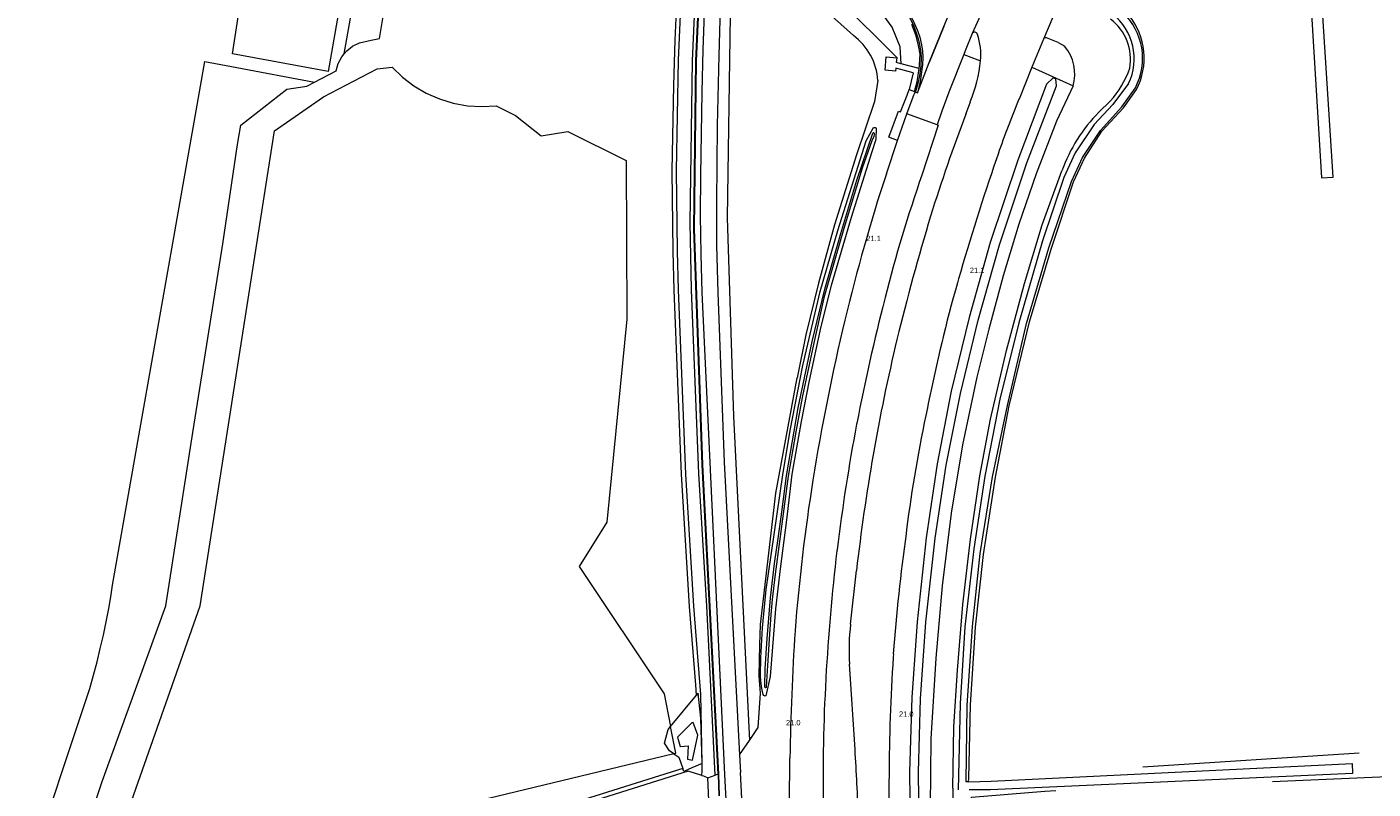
# Model space of a CAD drawing. Header units: metres. Extents: x 120324 to 133000, y 395500 to 402438.
# Tile 12 of 95: x 124598 to 124912, y 396707 to 396885. Entities that reach past the tile are written whole.
import ezdxf

# ---------------------------------------------------------------- set-up
doc = ezdxf.new("R2010")
doc.units = ezdxf.units.M
doc.linetypes.add('DGN2', pattern=[101.410184, 50.705092, -50.705092])
for name, color, linetype, lineweight, true_color in [('gg-afsc-erfafscheiding', 7, 'Continuous', 0, 0x00ff32), ('gg-afsc-hekwerk', 7, 'Continuous', 30, 0x00d228), ('gg-knt-BGT kruinlijn', 7, 'Continuous', 0, 0x787878), ('gg-knt-bronhoudergrens', 7, 'DGN2', 0, 0xffaad2), ('gg-kntw-bovenkant insteek waterloop', 7, 'Continuous', 0, 0xa0a0ff), ('gg-kntw-waterlijn', 7, 'Continuous', 0, 0xaaebff), ('gt-grn-groengrens', 7, 'Continuous', 0, 0x96c800), ('gt-grn-weggrens', 7, 'Continuous', 0, 0x787878), ('gx-grn-maaiveld', 7, 'Continuous', 0, 0xb88d57), ('gx-knt-lijn weginrichtingselement', 7, 'Continuous', 0, 0xb88d57)]:
    doc.layers.add(name, color=color, linetype=linetype, lineweight=lineweight, true_color=true_color)
for name, color, linetype, lineweight in [('gg-knt-verharding', 7, 'Continuous', 0), ('gg-knt-verharding nz', 7, 'DGN2', 0), ('gg-kntw-beschoeiing', 4, 'Continuous', 0), ('gt-anno-nummer hm paal', 7, 'Continuous', 0)]:
    doc.layers.add(name, color=color, linetype=linetype, lineweight=lineweight)
doc.styles.add('StyleArial', font='arial.ttf')

msp = doc.modelspace()

# ---------------------------------------------------------------- linework, layer by layer
at = {"layer": 'gg-afsc-erfafscheiding'}
for p, q in [((124783.57, 396890.1), (124790.94, 396883.48)), ((124817.9, 396708.95), (124817.91, 396709.7))]:
    msp.add_line(p, q, dxfattribs=at)
at = {"layer": 'gg-afsc-erfafscheiding', "flags": 128}
for points in [[(124796.67, 396872.94), (124795.9, 396868), (124791.67, 396855.54), (124786.54, 396839.2), (124782.79, 396825.55), (124779.85, 396813.46), (124777.82, 396803.4)], [(124817.91, 396709.7), (124818.3, 396726.92), (124819.51, 396745.05), (124821.36, 396762.08), (124824.22, 396780.15), (124827.4, 396796.83), (124832.1, 396816.49), (124837.19, 396833.47), (124842.39, 396849.23), (124844.97, 396854.76), (124849.08, 396861.09), (124854.11, 396866.55), (124857.16, 396870.8)]]:
    msp.add_lwpolyline(points, dxfattribs=at)
at = {"layer": 'gg-afsc-erfafscheiding'}
for centre, radius, start, end in [((124842.99, 396878.13), 15.95, 332.675, 38.8052), ((124782.24, 396871.91), 14.47, 4.07, 53.0549)]:
    msp.add_arc(centre, radius, start, end, dxfattribs=at)
at = {"layer": 'gg-afsc-hekwerk', "flags": 128}
msp.add_lwpolyline([(124759.38, 396710.74), (124755.63, 396783.08), (124753.68, 396838.23), (124754.18, 396877.52), (124755.96, 396916.67)], dxfattribs=at)
at = {"layer": 'gg-knt-BGT kruinlijn'}
msp.add_line((124749.81, 396719.39), (124753.14, 396722.69), dxfattribs=at)
at = {"layer": 'gg-knt-BGT kruinlijn', "flags": 128}
for points in [[(124753.33, 396714), (124754.55, 396719.84), (124753.44, 396722.79), (124753.14, 396722.69)], [(124749.81, 396719.39), (124750.45, 396717.18), (124752.31, 396717.3), (124752.14, 396714.18), (124753.33, 396714)]]:
    msp.add_lwpolyline(points, dxfattribs=at)
at = {"layer": 'gg-knt-bronhoudergrens', "flags": 128}
for points in [[(125010.14, 396723.92), (125003.42, 396721.73), (124817.91, 396709.7)], [(124818.58, 396674.41), (124818.58, 396705.34), (124835.74, 396706.75), (124993.59, 396713.47), (125010.06, 396713.83), (125010.01, 396707.79), (125000.56, 396662.68), (124955.18, 396460.23), (124938.34, 396382.46), (124937.85, 396366.42)]]:
    msp.add_lwpolyline(points, dxfattribs=at)
at = {"layer": 'gg-knt-verharding'}
for p, q in [((124835.38, 396882.59), (124832.71, 396876.03)), ((124838.86, 396881.78), (124836.08, 396882.9)), ((124838.86, 396881.78), (124840.36, 396880.95)), ((124816.74, 396878.99), (124820.71, 396877.54)), ((124832.71, 396876.03), (124829.68, 396868.56)), ((124803.47, 396865.11), (124805.19, 396869.73)), ((124805.38, 396870.28), (124805.19, 396869.73)), ((124817.24, 396865.03), (124818.3, 396867.92)), ((124848.35, 396865.52), (124851.01, 396868.08)), ((124801.25, 396858.9), (124803.47, 396865.11)), ((124811.66, 396865.78), (124810.56, 396862.56)), ((124798.66, 396851.11), (124801.25, 396858.9)), ((124824.79, 396855.72), (124824.41, 396854.62)), ((124815.53, 396826.53), (124815.28, 396825.62)), ((124798.36, 396822.15), (124798.27, 396821.84)), ((124808.46, 396797.38), (124808.25, 396796.39)), ((124791.74, 396792.77), (124791.69, 396792.53)), ((124803.39, 396767.9), (124803.26, 396766.88)), ((124787.13, 396763.21), (124787.1, 396762.93)), ((124790.3, 396745.81), (124791.66, 396758.33)), ((124800.29, 396738.88), (124800.25, 396738.05)), ((124791.33, 396716.51), (124790.02, 396736.44)), ((124784.51, 396733.28), (124784.5, 396732.97)), ((124764.33, 396715.22), (124764.55, 396711.07)), ((124764.86, 396705.02), (124764.55, 396711.07)), ((124799.29, 396710.12), (124799.26, 396709.21))]:
    msp.add_line(p, q, dxfattribs=at)
at = {"layer": 'gg-knt-verharding', "flags": 128}
for points in [[(124756.4, 396897.12), (124756.05, 396888.66), (124755.76, 396880.19), (124755.52, 396870.21), (124755.19, 396850.78), (124755.13, 396841.34), (124755.25, 396832.33), (124755.51, 396823.34), (124760.78, 396710.66), (124762.56, 396676.32)], [(124818.74, 396883.95), (124817.1, 396879.9), (124816.74, 396878.99)], [(124816.74, 396878.99), (124813.23, 396870.21), (124811.66, 396865.78)], [(124842.32, 396871.67), (124838.42, 396863.38), (124833.73, 396851.12), (124829.62, 396839.34), (124825.98, 396827.22), (124822.6, 396814.77), (124819.81, 396803.56), (124816.44, 396787.76), (124813.84, 396771.71), (124811.67, 396754.76), (124810.2, 396737.81), (124809.07, 396719.01), (124808.9, 396703.08)], [(124801.25, 396858.9), (124799.26, 396859.67), (124801.49, 396865.78), (124802, 396865.6), (124803.33, 396869.1)], [(124810.56, 396862.56), (124810.79, 396862.47), (124806.96, 396850.82)], [(124814.18, 396707.41), (124814.43, 396721.81), (124815.26, 396735.04), (124816.51, 396750.35), (124818.33, 396765.69), (124820.49, 396780.48), (124823.02, 396793.71), (124826.76, 396809.81), (124830.98, 396825.49), (124835.09, 396839.15), (124839.68, 396851.81)], [(124776.04, 396702.24), (124776.04, 396707.41), (124776.06, 396710.92), (124776.1, 396714.43)], [(124814.18, 396707.41), (124814.28, 396694.74), (124814.71, 396681), (124815.66, 396666.1), (124817.2, 396650.13), (124819.48, 396632.58), (124822.02, 396616.09), (124824.02, 396605.89)]]:
    msp.add_lwpolyline(points, dxfattribs=at)
at = {"layer": 'gg-knt-verharding'}
for centre, radius, start, end in [((124843.95, 396877.9), 11.81, 349.716, 52.6334), ((124819.29, 396883.55), 0.682, 14.487, 143.7138), ((124805.3, 396878.79), 15.46, 355.3947, 18.604), ((124835.91, 396882.35), 0.578, 72.8652, 155.9856), ((124832.8, 396874.5), 9.93, 343.3908, 40.4518), ((124782.3, 396882.05), 38.67, 338.5667, 353.3076), ((124834.82, 396882.87), 21.92, 317.5842, 341.1618), ((124784.09, 396877.71), 21.08, 335.8861, 340.8491), ((125007.74, 396793.39), 193.28, 157.1118, 161.1878), ((125192.92, 396721.79), 402.07, 159.1299, 162.7219), ((124876.04, 396838.41), 38.75, 135.5973, 159.7637), ((125383.55, 396662.48), 591.23, 161.03542, 163.89139), ((125209.51, 396716.1), 432.47, 161.809, 166.5198), ((125139.46, 396735.4), 351.97, 160.8558, 165.7306), ((125320.47, 396686.14), 534.46, 163.1341, 166.3375), ((125180.22, 396722.5), 379.23, 164.2204, 168.6119), ((125272.39, 396700.16), 489.48, 165.6068, 169.094), ((125267.9, 396701.71), 492.6, 166.4755, 170.917), ((125241.81, 396707.27), 453.04, 166.5839, 170.0676), ((125143.1, 396724.68), 342.45, 167.9128, 172.7499), ((125249.93, 396706.31), 466.28, 169.3442, 172.9899), ((125281.66, 396701.67), 493.26, 170.2259, 173.4043), ((125234.9, 396708), 459.03, 171.0411, 175.4684), ((125249.98, 396705.39), 450.94, 172.1626, 175.7412), ((125285.49, 396704.56), 501.81, 173.3204, 176.7197), ((125361.84, 396705.65), 585.8, 176.22089, 179.14128), ((124841.27, 396739.58), 51.35, 173.0305, 183.5118), ((125264.16, 396708.06), 464.88, 176.3008, 179.7459), ((125200.01, 396709.53), 416.17, 176.771, 180.9034), ((124392.6, 396690), 399.61, 1.5024, 3.8039), ((124998.55, 396704.09), 199.35, 178.5278, 182.6662)]:
    msp.add_arc(centre, radius, start, end, dxfattribs=at)
at = {"layer": 'gg-knt-verharding nz'}
msp.add_line((124839.92, 396893.35), (124835.38, 396882.59), dxfattribs=at)
at = {"layer": 'gg-kntw-beschoeiing'}
msp.add_line((124759.38, 396710.74), (124759.59, 396705.63), dxfattribs=at)
at = {"layer": 'gg-kntw-bovenkant insteek waterloop', "flags": 128}
for points in [[(124893.24, 396967.9), (124900.41, 396850.17), (124903.15, 396850.35), (124895.46, 396970.82)], [(124806.41, 396692.25), (124806.15, 396711.17), (124806.64, 396728.33), (124807.85, 396746.22), (124810.08, 396765.89), (124812.64, 396783), (124816.01, 396799.73), (124820.1, 396816.86), (124825.1, 396834.49), (124831.51, 396853.69), (124838.43, 396871.72), (124838.26, 396873.28), (124837.59, 396873.46), (124836.14, 396872.09), (124829.38, 396854.32), (124822.97, 396835.04), (124817.99, 396817.5), (124813.85, 396800.3), (124810.55, 396783.32), (124808, 396765.98), (124805.83, 396746.36), (124804.63, 396728.67), (124804.09, 396711.23), (124804.28, 396692.3)], [(124855.31, 396872.19), (124851.59, 396867.35), (124847.23, 396862.62), (124842.85, 396856.03), (124840.15, 396850.26), (124835.15, 396835.47), (124829.61, 396816.28), (124825.22, 396798.44), (124821.65, 396780.39), (124819.12, 396763.43), (124817.03, 396745.2), (124815.93, 396727.22), (124815.46, 396707.02)], [(124817.9, 396708.95), (124817.31, 396708.94), (124817.57, 396726.77), (124818.77, 396745.23), (124820.59, 396762.34), (124823.49, 396780.25), (124826.95, 396796.9), (124831.43, 396816.1), (124836.63, 396833.78), (124841.93, 396849.34), (124844.5, 396854.96), (124848.72, 396861.23), (124853.7, 396866.79), (124856.9, 396871.24)], [(124773.84, 396758.74), (124772.73, 396749.36), (124771.51, 396733.54), (124770.5, 396729.01), (124770.28, 396728.97), (124770.18, 396729.02), (124770.03, 396729.12), (124769.83, 396729.37), (124769.55, 396730.78), (124769.32, 396732.44), (124769.24, 396733.86), (124769.31, 396737.88), (124769.69, 396744.92), (124770.52, 396753.92), (124772.38, 396766.77), (124774.46, 396780.71), (124776.19, 396791.09), (124779.14, 396806.28), (124783.18, 396823.55), (124787.31, 396837.85), (124793.91, 396858.79), (124795.61, 396861.91), (124795.69, 396861.94), (124795.98, 396861.97), (124796.12, 396861.94), (124796.29, 396861.8), (124796.31, 396861.67), (124796.19, 396859.31), (124796.13, 396858.88), (124795.26, 396856.28), (124790.4, 396840.92), (124785.78, 396825), (124783.33, 396815.41), (124780.62, 396802.76), (124778.76, 396793.16), (124776.58, 396780.85), (124775.28, 396770.18), (124773.84, 396758.74)], [(124817.9, 396708.95), (124823.2, 396709.04), (124907.57, 396713.2), (124907.68, 396710.86), (124822.98, 396707.08), (124818, 396707.04)]]:
    msp.add_lwpolyline(points, dxfattribs=at)
at = {"layer": 'gg-kntw-bovenkant insteek waterloop'}
for centre, radius, start, end in [((124843.79, 396878.1), 14.8, 332.3606, 46.5999), ((124843.04, 396878), 13.57, 334.6883, 50.8201)]:
    msp.add_arc(centre, radius, start, end, dxfattribs=at)
at = {"layer": 'gg-kntw-waterlijn', "flags": 128}
msp.add_lwpolyline([(124781.29, 396811.88), (124784.26, 396824.12), (124787.99, 396837.16), (124791.76, 396849.63), (124795.53, 396860.62), (124795.68, 396860.79), (124795.74, 396860.79), (124795.79, 396860.65), (124795.83, 396860.28), (124795.7, 396859.85), (124795.29, 396858.84), (124793.01, 396852.42), (124788.71, 396838.3), (124784.07, 396822.12), (124781.62, 396811.21), (124778.93, 396798.78), (124777.49, 396790.75), (124775.66, 396780.42), (124772.62, 396757.49), (124771.93, 396751.53), (124771.65, 396748.04), (124771.26, 396742.27), (124770.89, 396736.13), (124770.57, 396731.11), (124770.52, 396731), (124770.39, 396730.92), (124770.29, 396730.91), (124770.24, 396731.02), (124770.21, 396731.28), (124770.3, 396735.33), (124770.81, 396742.47), (124771.58, 396751.96), (124772.47, 396760), (124773.34, 396765.84), (124774.29, 396772.62), (124775.29, 396780.46), (124778.02, 396796.38), (124781.29, 396811.88)], dxfattribs=at)
at = {"layer": 'gt-grn-groengrens'}
for p, q in [((124832.71, 396876.03), (124842.32, 396871.67)), ((124764.33, 396715.22), (124766.66, 396718.62))]:
    msp.add_line(p, q, dxfattribs=at)
at = {"layer": 'gt-grn-groengrens', "flags": 128}
msp.add_lwpolyline([(124766.66, 396718.62), (124768.69, 396721.59), (124769.25, 396729.69), (124768.88, 396733.65), (124769.07, 396740.99), (124769.25, 396745.7), (124772.83, 396776.4), (124777.82, 396803.4)], dxfattribs=at)
at = {"layer": 'gt-grn-weggrens'}
for p, q in [((124828.62, 396905.78), (124818.74, 396883.95)), ((124810.56, 396862.56), (124803.47, 396865.11))]:
    msp.add_line(p, q, dxfattribs=at)
at = {"layer": 'gx-grn-maaiveld'}
for p, q in [((124806.32, 396875.72), (124802.1, 396876.85)), ((124804.94, 396874.69), (124804.01, 396870.8)), ((124804.01, 396870.8), (124805.23, 396870.34)), ((124805.23, 396870.34), (124805.38, 396870.28)), ((124805.48, 396870.24), (124805.38, 396870.28)), ((124748.18, 396721.89), (124754.26, 396729.16)), ((124756.87, 396709.84), (124758.65, 396710.48)), ((124757.23, 396702.81), (124756.87, 396709.84)), ((124759.38, 396710.74), (124758.65, 396710.48)), ((124759.59, 396705.63), (124759.38, 396710.74))]:
    msp.add_line(p, q, dxfattribs=at)
at = {"layer": 'gx-grn-maaiveld', "flags": 128}
for points in [[(124755.6, 396713.24), (124755.25, 396729.32), (124753.62, 396750), (124751.77, 396780.89), (124750.03, 396823.96), (124749.78, 396832.99), (124749.54, 396851.82), (124750.04, 396877.69), (124751.94, 396920.06), (124756.54, 396968.75), (124756.62, 396969.6), (124757.55, 396978.14), (124760.67, 397000), (124762.21, 397010.65), (124774.15, 397090.41)], [(124671.86, 396879.18), (124672.43, 396879.85), (124673.82, 396880.96), (124675.41, 396881.75), (124678.19, 396882.38), (124680.13, 396882.75), (124681.17, 396889.31), (124679.43, 396889.89), (124680.62, 396901.14), (124659.1, 396906.19), (124660.63, 396914.32), (124658.31, 396915.63), (124672.38, 397000), (124672.99, 397002.66), (124674.18, 397007.78), (124675.01, 397011.37)], [(124754.26, 396729.16), (124754.06, 396731.62), (124752.62, 396749.93), (124750.78, 396780.84), (124749.03, 396823.92), (124748.78, 396832.97), (124748.54, 396851.82), (124748.92, 396871.82), (124749.24, 396882.34), (124750.94, 396920.13), (124755.11, 396964.28), (124755.56, 396969.03)], [(124758.65, 396710.48), (124756.97, 396743.85), (124756.64, 396750), (124754.81, 396780.99), (124753.05, 396823.98), (124752.73, 396839.68), (124753.34, 396877.55), (124755.22, 396919.68)], [(124759.38, 396710.74), (124756.13, 396773.58), (124755.63, 396783.08), (124754.79, 396806.92), (124753.68, 396838.23), (124754.18, 396877.52), (124755.07, 396897.18), (124755.96, 396916.67), (124755.99, 396916.67)], [(124760.99, 396916.4), (124760.76, 396909.81), (124760.06, 396895.44), (124759.72, 396887.14), (124759.46, 396878.79), (124759.1, 396862.37), (124758.92, 396844.32), (124758.95, 396834.33), (124759.21, 396823.32), (124760.75, 396783.64), (124764.33, 396715.22)], [(124762.79, 396916.33), (124762.14, 396888.17), (124761.39, 396840.85), (124762.89, 396794.4), (124766.66, 396718.62)], [(124649.26, 396902.73), (124672.34, 396899.13), (124668.07, 396875), (124645.69, 396879.2), (124647.43, 396890.35), (124647.62, 396891.6), (124649.26, 396902.73)], [(124671.86, 396879.18), (124675.83, 396901.62)], [(124802.1, 396876.85), (124801.88, 396880.79), (124800.05, 396885.44), (124796.91, 396889.72), (124791.76, 396893.89), (124788.7, 396896.53)], [(124805.48, 396870.24), (124805.56, 396870.21), (124805.91, 396870.08), (124808.69, 396877.13), (124812.07, 396885.53), (124814.4, 396891.13), (124816.68, 396896.49)], [(124801.15, 396878.24), (124787.47, 396891.97), (124786.9, 396892.54)], [(124801.97, 396890.89), (124803.03, 396889.35), (124804.08, 396887.69), (124804.89, 396886.05), (124805.57, 396884.34), (124806.1, 396882.71), (124806.44, 396881.36), (124806.69, 396879.49), (124806.78, 396878.16), (124806.72, 396876.3), (124806.38, 396874.02), (124805.98, 396872.19), (124805.48, 396870.24)], [(124806.32, 396875.72), (124806.39, 396876.44), (124806.51, 396877.88), (124806.53, 396879.07), (124806.2, 396881.12), (124805.64, 396883.4), (124804.58, 396885.99)], [(124664.9, 396872.54), (124666.54, 396873.39), (124669.95, 396875.22), (124670.45, 396876.93), (124671.29, 396878.49), (124671.86, 396879.18)], [(124597.64, 396686.44), (124612.36, 396730.74), (124613.24, 396733.87), (124614.05, 396736.97), (124614.81, 396740.08), (124615.52, 396743.21), (124616.18, 396746.33), (124616.78, 396749.46), (124617.26, 396752.2), (124617.69, 396754.9), (124637.21, 396865.8), (124639.25, 396877.36), (124646.77, 396875.95), (124664.9, 396872.54)], [(124612.16, 396676.05), (124638.16, 396750.11), (124655.56, 396861.16), (124667.03, 396869.09), (124679.55, 396875.69), (124683.04, 396876.06), (124685.46, 396873.72), (124688.14, 396871.68), (124691.04, 396869.97), (124694.13, 396868.61), (124697.35, 396867.62), (124700.66, 396867.02), (124704.03, 396866.81), (124707.39, 396867), (124711.89, 396864.71), (124717.93, 396860.02), (124724.14, 396861.01), (124737.82, 396854.23), (124737.92, 396817.08), (124733.3, 396769.61), (124726.83, 396759.26), (124746.7, 396729.48), (124748.18, 396721.89)], [(124804.94, 396874.69), (124800.9, 396875.85), (124800.81, 396875.12), (124798.35, 396875.36), (124798.62, 396878.5), (124801.15, 396878.24)], [(124802.1, 396876.85), (124802.03, 396876.86), (124801.06, 396877.12), (124801.15, 396878.24)], [(124805.23, 396870.34), (124805.87, 396872.63), (124806.32, 396875.72)], [(124605.73, 396666.85), (124605.22, 396667.16), (124604.75, 396667.53), (124604.33, 396667.96), (124603.96, 396668.44), (124603.66, 396668.96), (124603.42, 396669.51), (124603.26, 396670.08), (124603.16, 396670.67), (124603.14, 396671.27), (124603.2, 396671.87), (124607.35, 396683.31), (124608.24, 396687.96), (124615.23, 396709.02), (124630.16, 396750.11), (124636.45, 396790.6), (124643.44, 396834.77), (124646.91, 396857.98), (124647.67, 396862.49), (124658.46, 396870.93), (124663.1, 396871.61), (124664.9, 396872.54)], [(124755.6, 396713.24), (124755.23, 396723.83), (124754.66, 396729.65), (124754.26, 396729.16)], [(124748.92, 396715.49), (124747.95, 396716.14), (124746.75, 396717.97), (124747.59, 396721.18), (124748.18, 396721.89)], [(124748.92, 396715.49), (124749.42, 396715.61), (124748.18, 396721.89)], [(124748.92, 396715.49), (124633.81, 396687.74)], [(124748.92, 396715.49), (124750.14, 396714.67), (124751.02, 396712.02)], [(124755.6, 396713.24), (124753.15, 396712.17), (124751.25, 396711.34), (124751.02, 396712.02)], [(124755.51, 396710.42), (124755.54, 396711.46), (124755.6, 396713.24)], [(124751.02, 396712.02), (124637.47, 396676.31), (124612.72, 396668.85), (124605.73, 396666.85)], [(124755.51, 396710.42), (124752.3, 396711.38), (124637.76, 396675.35)], [(124755.51, 396710.42), (124755.87, 396710.32), (124756.87, 396709.84)]]:
    msp.add_lwpolyline(points, dxfattribs=at)
at = {"layer": 'gx-knt-lijn weginrichtingselement', "linetype": 'Continuous', "lineweight": 0}
msp.add_line((124812.07, 396885.53), (124808.69, 396877.13), dxfattribs=at)
at = {"layer": 'gx-knt-lijn weginrichtingselement', "linetype": 'Continuous', "lineweight": 0, "flags": 128}
msp.add_lwpolyline([(124796.55, 396896.6), (124798.04, 396895.43), (124799.07, 396894.62), (124799.92, 396893.81), (124800.56, 396893.13), (124801.48, 396892.14), (124802.49, 396890.78), (124803.51, 396889.31), (124804.48, 396887.79), (124805.26, 396886.19), (124805.94, 396884.65), (124806.48, 396883.03), (124806.9, 396881.3), (124807.13, 396879.81), (124807.2, 396878.27), (124807.1, 396876.63), (124806.6, 396872.69), (124805.91, 396870.08)], dxfattribs=at)

# ---------------------------------------------------------------- texts
at = {"layer": 'gt-anno-nummer hm paal', "char_height": 1.25, "attachment_point": 7, "line_spacing_factor": 0.8, "style": 'StyleArial'}
for s, insert in [('{\\C256;21.1}', (124793.96, 396835.36)), ('{\\C256;21.1}', (124818.18, 396827.91)), ('{\\C256;21.0}', (124801.61, 396724.12)), ('{\\C256;21.0}', (124775.18, 396722.12))]:
    msp.add_mtext(s, dxfattribs=dict(at, insert=insert))

doc.saveas('drawing.dxf')
